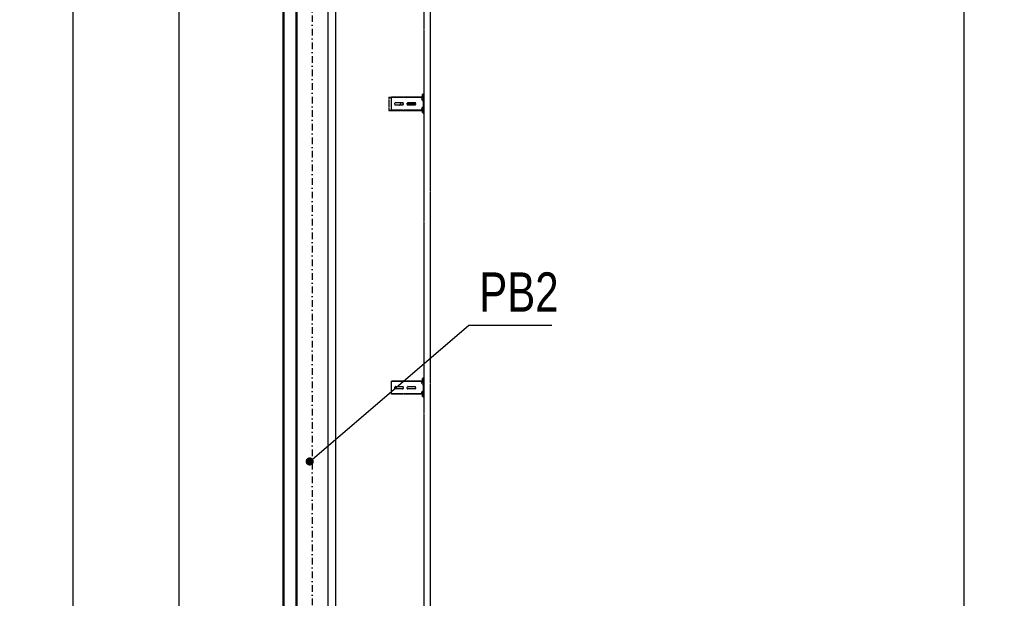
# Model space of a CAD drawing. Header units: centimetres. Extents: x 47725 to 65780, y 1899 to 12037.
# Tile 18 of 156: x 49461 to 49837, y 4613 to 4833. Entities that reach past the tile are written whole.
import ezdxf

# ---------------------------------------------------------------- set-up
doc = ezdxf.new("R2010")
doc.units = ezdxf.units.CM
doc.header["$LTSCALE"] = 0.02
doc.linetypes.add('DASHDOT2', pattern=[12.7, 6.35, -3.175, 0, -3.175])
doc.linetypes.add('DASHED2', pattern=[9.525, 6.35, -3.175])
for name, color, linetype in [('333 - linia 3', 5, 'Continuous'), ('A-ELEWACJE', 3, 'Continuous'), ('A-Grid', 191, 'DASHDOT2'), ('CKDRZWI_', 7, 'Continuous'), ('CKWYMIAR', 3, 'Continuous'), ('OPIS_K_WYK', 3, 'Continuous')]:
    doc.layers.add(name, color=color, linetype=linetype)
doc.layers.add('CKPOM_POWIERZ', color=1, linetype='Continuous', plot=False)
doc.layers.add('CKSCIANY_PRZEKR', color=6, linetype='Continuous', lineweight=50)
doc.styles.get("Standard").update_dxf_attribs({"font": 'ic-simplex.shx', "width": 0.8})
doc.dimstyles.new('CADKON cm', dxfattribs={"dimscale": 10, "dimtxt": 2.5, "dimasz": 2.5, "dimexe": 1.8, "dimexo": 5, "dimgap": 0.6, "dimtad": 1, "dimrnd": 0.1, "dimtxsty": 'Standard', "dimblk1": 'OBLIQUE', "dimblk2": 'OBLIQUE', "dimsah": 1, "dimcen": 2.5, "dimadec": 1, "dimazin": 2, "dimtfac": 1, "dimtix": 1, "dimtmove": 2, "dimatfit": 3, "dimldrblk": 'OPEN30', "dimfxl": 5, "dimfxlon": 1, "dimtfill": 1, "dimtolj": 1, "dimarcsym": 0})
doc.dimstyles.new('Kopia2 CADKON cm', dxfattribs={"dimscale": 5, "dimtxt": 3, "dimasz": 2.5, "dimexe": 1.8, "dimexo": 5, "dimgap": 0.6, "dimtad": 1, "dimrnd": 0.5, "dimtxsty": 'Standard', "dimblk1": 'OBLIQUE', "dimblk2": 'OBLIQUE', "dimsah": 1, "dimcen": 2.5, "dimadec": 1, "dimazin": 2, "dimtfac": 1, "dimtix": 1, "dimtmove": 2, "dimatfit": 3, "dimldrblk": 'OPEN30', "dimfxl": 2, "dimfxlon": 1, "dimtfill": 1, "dimtolj": 1, "dimarcsym": 0})

# ---------------------------------------------------------------- blocks, each defined once
blk = doc.blocks.new('A$7E8814A102C37C')
at = {"layer": 'A-Grid', "ltscale": 20}
blk.add_lwpolyline([(0, -130), (0, -1964.5)], dxfattribs=at)
blk = doc.blocks.new('A$7E8814B27261F1')
at = {"color": 7, "linetype": 'DASHED2', "ltscale": 10}
for p, q in [((1819.4, 4575), (1818.3, 4575)), ((1818.3, 4463.5), (1818.3, 4575)), ((1819.4, 4463.5), (1819.4, 4575)), ((1824.5, 4575), (1819.4, 4575)), ((1826.2, 4575), (1824.5, 4575)), ((1831.8, 4575), (1826.2, 4575)), ((1833.7, 4575), (1831.8, 4575)), ((1852.7, 4575), (1833.7, 4575)), ((1838.7, 4532), (1838.7, 4558)), ((1847.7, 4558), (1847.7, 4532)), ((1854.6, 4575), (1852.7, 4575)), ((1860.2, 4575), (1854.6, 4575)), ((1861.9, 4575), (1860.2, 4575)), ((1867, 4575), (1861.9, 4575)), ((1868.2, 4575), (1867, 4575)), ((1867, 4463.5), (1867, 4575)), ((1868.2, 4463.5), (1868.2, 4575)), ((2901.8, 4584.2), (2901.8, 4535.2)), ((2903.2, 4584.2), (2901.8, 4584.2)), ((2903.5, 4575), (2902.3, 4575)), ((2902.3, 4463.5), (2902.3, 4575)), ((2903.2, 4584.2), (2903.2, 4575)), ((2906.9, 4584.2), (2903.2, 4584.2)), ((2903.5, 4463.5), (2903.5, 4575)), ((2908.6, 4575), (2903.5, 4575)), ((2910.7, 4584.2), (2906.9, 4584.2)), ((2910.3, 4575), (2908.6, 4575)), ((2915.9, 4575), (2910.3, 4575)), ((2916.2, 4584.2), (2913.2, 4584.2)), ((2917.8, 4575), (2915.9, 4575)), ((2938.4, 4584.2), (2916.2, 4584.2)), ((2936.7, 4575), (2917.8, 4575)), ((2922.8, 4532), (2922.8, 4558)), ((2931.8, 4558), (2931.8, 4532)), ((2938.7, 4575), (2936.7, 4575)), ((2941.4, 4584.2), (2938.4, 4584.2)), ((2944.3, 4575), (2938.7, 4575)), ((2947.7, 4584.2), (2943.9, 4584.2)), ((2946, 4575), (2944.3, 4575)), ((2951.1, 4575), (2946, 4575)), ((2951.4, 4584.2), (2947.7, 4584.2)), ((2952.2, 4575), (2951.1, 4575)), ((2951.1, 4463.5), (2951.1, 4575)), ((2951.4, 4584.2), (2951.4, 4575)), ((2952.8, 4584.2), (2951.4, 4584.2)), ((2952.2, 4463.5), (2952.2, 4575)), ((2952.8, 4584.2), (2952.8, 4535.2)), ((2901.8, 4535.2), (2901.8, 4523.5)), ((2901.8, 4523.5), (2901.8, 4455.2)), ((2924.8, 4528.3), (2924.8, 4532)), ((2929.8, 4532), (2929.8, 4528.3)), ((2952.8, 4535.2), (2952.8, 4523.5)), ((2952.8, 4523.5), (2952.8, 4455.2)), ((1838.7, 4485), (1838.7, 4511)), ((1847.7, 4511), (1847.7, 4485)), ((2922.8, 4485), (2922.8, 4511)), ((2931.8, 4511), (2931.8, 4485)), ((4186.6, 4450), (711.3, 4450)), ((1808.2, 4453.9), (1807.8, 4450.5)), ((1809.8, 4450.3), (1807.8, 4450.5)), ((1810.2, 4453.6), (1809.8, 4450.3)), ((1810.5, 4450.3), (1809.8, 4450.3)), ((1810.9, 4453.6), (1810.5, 4450.3)), ((1813.4, 4456.5), (1811.2, 4456.5)), ((1813.4, 4454.5), (1811.2, 4454.5)), ((1814.1, 4456.5), (1813.4, 4456.5)), ((1814.5, 4452.6), (1814.4, 4453.6)), ((1816.5, 4452.9), (1816.4, 4453.9)), ((1817.2, 4452.9), (1817.1, 4453.9)), ((1833.7, 4452), (1817.5, 4452)), ((1869.7, 4450), (1817.5, 4450)), ((1818.3, 4453.4), (1818.3, 4463.5)), ((1819.4, 4452.5), (1818.3, 4453.4)), ((1819.4, 4452.5), (1819.4, 4463.5)), ((1824.5, 4458.3), (1819.4, 4452.5)), ((1829.9, 4454), (1821.9, 4454)), ((1821.9, 4454), (1821.9, 4452)), ((1831.8, 4452.8), (1826.2, 4458.4)), ((1830.4, 4454), (1829.9, 4454)), ((1829.9, 4452), (1829.9, 4454)), ((1830.4, 4452), (1830.4, 4454)), ((1836.1, 4452), (1833.7, 4452)), ((1850.4, 4452), (1836.1, 4452)), ((1852.7, 4452), (1850.4, 4452)), ((1869.7, 4452), (1852.7, 4452)), ((1860.2, 4458.4), (1854.6, 4452.8)), ((1865.4, 4454), (1857.4, 4454)), ((1857.4, 4454), (1857.4, 4452)), ((1867, 4452.5), (1861.9, 4458.3)), ((1865.7, 4454), (1865.4, 4454)), ((1865.4, 4452), (1865.4, 4454)), ((1865.9, 4452), (1865.9, 4453.8)), ((1867, 4452.5), (1867, 4463.5)), ((1868.2, 4453.4), (1867, 4452.5)), ((1868.2, 4453.4), (1868.2, 4463.5)), ((1870.4, 4450), (1869.7, 4450)), ((1870.8, 4453.9), (1870.7, 4452.9)), ((1872.8, 4453.6), (1872.7, 4452.6)), ((1873.5, 4453.6), (1873.4, 4452.6)), ((1876, 4456.5), (1873.8, 4456.5)), ((1876, 4454.5), (1873.8, 4454.5)), ((1876.7, 4456.5), (1876, 4456.5)), ((1877.4, 4450.3), (1877, 4453.6)), ((1877.4, 4450.3), (1879.4, 4450.5)), ((1878.1, 4450.3), (1877.4, 4450.3)), ((1878.1, 4450.3), (1880.1, 4450.5)), ((1879.4, 4450.5), (1879, 4453.9)), ((1880.1, 4450.5), (1879.4, 4450.5)), ((1880.1, 4450.5), (1879.7, 4453.9)), ((2892.2, 4453.9), (2891.8, 4450.5)), ((2893.8, 4450.3), (2891.8, 4450.5)), ((2894.2, 4453.6), (2893.8, 4450.3)), ((2894.5, 4450.3), (2893.8, 4450.3)), ((2894.9, 4453.6), (2894.5, 4450.3)), ((2897.4, 4456.5), (2895.2, 4456.5)), ((2897.4, 4454.5), (2895.2, 4454.5)), ((2898.1, 4456.5), (2897.4, 4456.5)), ((2898.5, 4452.6), (2898.4, 4453.6)), ((2900.5, 4452.9), (2900.4, 4453.9)), ((2901.2, 4452.9), (2901.1, 4453.9)), ((2917.8, 4452), (2901.5, 4452)), ((2953.7, 4450), (2901.5, 4450)), ((2901.8, 4455.2), (2901.8, 4454.9)), ((2902.3, 4454.4), (2901.8, 4454.9)), ((2902.3, 4453.4), (2902.3, 4463.5)), ((2903.5, 4452.5), (2902.3, 4453.4)), ((2903.5, 4452.5), (2903.5, 4463.5)), ((2908.6, 4458.3), (2903.5, 4452.5)), ((2913.9, 4454), (2905.9, 4454)), ((2905.9, 4454), (2905.9, 4452)), ((2915.9, 4452.8), (2910.3, 4458.4)), ((2913.2, 4454.8), (2910.7, 4457.7)), ((2914.4, 4454), (2913.9, 4454)), ((2913.9, 4452), (2913.9, 4454)), ((2914.4, 4452), (2914.4, 4454)), ((2920.1, 4452), (2917.8, 4452)), ((2934.4, 4452), (2920.1, 4452)), ((2936.7, 4452), (2934.4, 4452)), ((2953.7, 4452), (2936.7, 4452)), ((2944.3, 4458.4), (2938.7, 4452.8)), ((2943.9, 4457.7), (2941.4, 4454.8)), ((2949.4, 4454), (2941.4, 4454)), ((2941.4, 4454), (2941.4, 4452)), ((2951.1, 4452.5), (2946, 4458.3)), ((2949.8, 4454), (2949.4, 4454)), ((2949.4, 4452), (2949.4, 4454)), ((2949.9, 4452), (2949.9, 4453.9)), ((2951.1, 4452.5), (2951.1, 4463.5)), ((2952.2, 4453.4), (2951.1, 4452.5)), ((2952.2, 4453.4), (2952.2, 4463.5)), ((2952.8, 4454.9), (2952.2, 4454.4)), ((2952.8, 4455.2), (2952.8, 4454.9)), ((2954.5, 4450), (2953.7, 4450)), ((2954.8, 4453.9), (2954.7, 4452.9)), ((2956.8, 4453.6), (2956.7, 4452.6)), ((2957.5, 4453.6), (2957.4, 4452.6)), ((2960, 4456.5), (2957.8, 4456.5)), ((2960, 4454.5), (2957.8, 4454.5)), ((2960.7, 4456.5), (2960, 4456.5)), ((2961.4, 4450.3), (2961, 4453.6)), ((2961.4, 4450.3), (2963.4, 4450.5)), ((2962.1, 4450.3), (2961.4, 4450.3)), ((2962.1, 4450.3), (2964.1, 4450.5)), ((2963.4, 4450.5), (2963, 4453.9)), ((2964.1, 4450.5), (2963.4, 4450.5)), ((2964.1, 4450.5), (2963.7, 4453.9)), ((711.3, 4424.5), (4186.6, 4424.5))]:
    blk.add_line(p, q, dxfattribs=at)
for centre, radius, start, end in [((1843.2, 4558), 4.5, 0, 180), ((2927.3, 4558), 4.5, 0, 180), ((1843.2, 4532), 4.5, 180, 0), ((1843.2, 4511), 4.5, 0, 180), ((2927.3, 4542.7), 4.5, 180, 204.8333), ((2927.3, 4532), 4.5, 180, 0), ((2927.3, 4511), 4.5, 0, 180), ((2927.3, 4542.7), 4.5, 204.8333, 247.887), ((2927.3, 4542.7), 4.5, 247.887, 292.113), ((2927.3, 4542.7), 4.5, 292.113, 335.1667), ((2927.3, 4542.7), 4.5, 335.1667, 0), ((1843.2, 4485), 4.5, 180, 0), ((2927.3, 4485), 4.5, 180, 0), ((1825.4, 4457.5), 1.2, 45, 139), ((1833.7, 4454.7), 2.7, 225, 270), ((1852.7, 4454.7), 2.7, 270, 315), ((1861, 4457.5), 1.2, 41, 135), ((2909.5, 4457.5), 1.2, 45, 139), ((2908.8, 4456), 2.5, 41.7437, 90.8636), ((2916.2, 4457.5), 4, 221.7437, 241.045), ((2916.2, 4457.5), 4, 243.9579, 253.9618), ((2917.8, 4454.7), 2.7, 225, 270), ((2936.7, 4454.7), 2.7, 270, 315), ((2938.4, 4457.5), 4, 286.0382, 318.2563), ((2945.8, 4456), 2.5, 89.5395, 138.2563), ((2945.1, 4457.5), 1.2, 41, 135)]:
    blk.add_arc(centre, radius, start, end, dxfattribs=at)
for centre, major_axis, ratio, start_param, end_param in [((2927.3, 4509.9), (-4.5, 0), 0.220826, 0, 3.141593), ((2927.3, 4507.9), (4.5, 0), 0.220826, 3.141593, 6.283185), ((2927.3, 4503.1), (-4.5, 0), 0.220826, 3.141593, 6.283185), ((2927.3, 4499.3), (-4.5, 0), 0.220826, 0, 3.141593), ((2927.3, 4497.3), (4.5, 0), 0.220826, 3.141593, 6.283185), ((2927.3, 4492.5), (-4.5, 0), 0.220826, 3.141593, 6.283185), ((2927.3, 4488.7), (-4.5, 0), 0.220826, 0, 3.141593), ((2927.3, 4486.7), (4.5, 0), 0.220826, 3.141593, 6.283185), ((2927.3, 4481.9), (-4.5, 0), 0.220826, 3.744806, 5.679972), ((2927.3, 4513.7), (-4.5, 0), 0.220826, 4.012655, 5.412123), ((1811.2, 4453.5), (0, 3), 0.999962, 0, 1.448623), ((1811.2, 4453.5), (0, 1), 0.999962, 0, 1.448623), ((1811.9, 4453.5), (0, 1), 0.999962, 0, 1.448623), ((1813.4, 4453.5), (0, -3), 0.999962, 1.692969, 3.141593), ((1813.4, 4453.5), (0, -1), 0.999962, 1.692969, 3.141593), ((1814.1, 4453.5), (0, -3), 0.999962, 1.692969, 3.141593), ((1817.5, 4453), (0, -3), 0.999962, 4.834562, 6.283185), ((1817.5, 4453), (0, -1), 0.999962, 4.834562, 6.283185), ((1818.2, 4453), (0, -1), 0.999962, 4.834562, 6.283185), ((1869.7, 4453), (0, 1), 0.999962, 3.141593, 4.590216), ((1869.7, 4453), (0, 3), 0.999962, 3.141593, 4.590216), ((1870.4, 4453), (0, 3), 0.999962, 3.141593, 4.590216), ((1873.8, 4453.5), (0, 3), 0.999962, 0, 1.448623), ((1873.8, 4453.5), (0, 1), 0.999962, 0, 1.448623), ((1874.5, 4453.5), (0, 1), 0.999962, 0, 1.448623), ((1876, 4453.5), (0, -3), 0.999962, 1.692969, 3.141593), ((1876, 4453.5), (0, -1), 0.999962, 1.692969, 3.141593), ((1876.7, 4453.5), (0, -3), 0.999962, 1.692969, 3.141593), ((2895.2, 4453.5), (0, 3), 0.999962, 0, 1.448623), ((2895.2, 4453.5), (0, 1), 0.999962, 0, 1.448623), ((2895.9, 4453.5), (0, 1), 0.999962, 0, 1.448623), ((2897.4, 4453.5), (0, -3), 0.999962, 1.692969, 3.141593), ((2897.4, 4453.5), (0, -1), 0.999962, 1.692969, 3.141593), ((2898.1, 4453.5), (0, -3), 0.999962, 1.692969, 3.141593), ((2901.5, 4453), (0, -3), 0.999962, 4.834562, 6.283185), ((2901.5, 4453), (0, -1), 0.999962, 4.834562, 6.283185), ((2902.2, 4453), (0, -1), 0.999962, 4.834562, 6.283185), ((2953.7, 4453), (0, 1), 0.999962, 3.141593, 4.590216), ((2953.7, 4453), (0, 3), 0.999962, 3.141593, 4.590216), ((2954.5, 4453), (0, 3), 0.999962, 3.141593, 4.590216), ((2957.8, 4453.5), (0, 3), 0.999962, 0, 1.448623), ((2957.8, 4453.5), (0, 1), 0.999962, 0, 1.448623), ((2958.5, 4453.5), (0, 1), 0.999962, 0, 1.448623), ((2960, 4453.5), (0, -3), 0.999962, 1.692969, 3.141593), ((2960, 4453.5), (0, -1), 0.999962, 1.692969, 3.141593), ((2960.7, 4453.5), (0, -3), 0.999962, 1.692969, 3.141593)]:
    blk.add_ellipse(centre, major_axis=major_axis, ratio=ratio, start_param=start_param, end_param=end_param, dxfattribs=at)
blk = doc.blocks.new('_OBLIQUE')
at = {"color": 0, "linetype": 'ByBlock'}
blk.add_line((-0.5, -0.5), (0.5, 0.5), dxfattribs=at)
blk = doc.blocks.new('*D278')
at = {"layer": 'CKWYMIAR', "color": 0, "lineweight": -2}
for p, q in [((49811.86, 5776.6), (49830.86, 5776.6)), ((49821.86, 4514.63), (49821.86, 5776.6)), ((49811.86, 4514.63), (49830.86, 4514.63))]:
    blk.add_line(p, q, dxfattribs=at)
at = {"layer": 'CKWYMIAR', "color": 0, "lineweight": -2, "xscale": 12.5, "yscale": 12.5, "zscale": 12.5}
for p, rotation in [((49821.86, 5776.6), 90), ((49821.86, 4514.63), 270)]:
    blk.add_blockref('_OBLIQUE', p, dxfattribs=dict(at, rotation=rotation))
at = {"layer": 'CKWYMIAR', "color": 0, "lineweight": -3, "insert": (49811.36, 5196.33), "char_height": 15, "attachment_point": 5, "rotation": 90, "bg_fill": 3, "box_fill_scale": 1.1, "bg_fill_color": 256, "bg_fill_true_color": 13158600, "bg_fill_transparency": 0}
blk.add_mtext('\\A1;1262', dxfattribs=at)
blk = doc.blocks.new('_Open30')
at = {"color": 0, "linetype": 'ByBlock', "lineweight": -2}
for p, q in [((-1, 0.268), (0, 0)), ((0, 0), (-1, -0.268)), ((0, 0), (-1, 0))]:
    blk.add_line(p, q, dxfattribs=at)
blk = doc.blocks.new('*D2001')
at = {"layer": 'CKWYMIAR', "color": 0, "lineweight": -2}
for p, q in [((49531.76, 5776.6), (49512.76, 5776.6)), ((49521.76, 5776.6), (49521.76, 4514.6)), ((49531.76, 4514.6), (49512.76, 4514.6))]:
    blk.add_line(p, q, dxfattribs=at)
at = {"layer": 'CKWYMIAR', "color": 0, "lineweight": -2, "xscale": 12.5, "yscale": 12.5, "zscale": 12.5}
for p, rotation in [((49521.76, 5776.6), 90), ((49521.76, 4514.6), 270)]:
    blk.add_blockref('_OBLIQUE', p, dxfattribs=dict(at, rotation=rotation))
at = {"layer": 'CKWYMIAR', "color": 0, "insert": (49511.26, 5145.6), "char_height": 15, "attachment_point": 5, "rotation": 90, "bg_fill": 3, "box_fill_scale": 1.1, "bg_fill_color": 256, "bg_fill_true_color": 13158600, "bg_fill_transparency": 0}
blk.add_mtext('\\A1;1262', dxfattribs=at)
blk = doc.blocks.new('*D2003')
at = {"layer": 'CKWYMIAR', "color": 0, "lineweight": -2}
for p, q in [((49491.33, 5781.6), (49472.33, 5781.6)), ((49481.33, 5781.6), (49481.33, 4509.6)), ((49491.33, 4509.6), (49472.33, 4509.6))]:
    blk.add_line(p, q, dxfattribs=at)
at = {"layer": 'CKWYMIAR', "color": 0, "lineweight": -2, "xscale": 12.5, "yscale": 12.5, "zscale": 12.5}
for p, rotation in [((49481.33, 5781.6), 90), ((49481.33, 4509.6), 270)]:
    blk.add_blockref('_OBLIQUE', p, dxfattribs=dict(at, rotation=rotation))
at = {"layer": 'CKWYMIAR', "color": 0, "insert": (49470.83, 5145.6), "char_height": 15, "attachment_point": 5, "rotation": 90, "bg_fill": 3, "box_fill_scale": 1.1, "bg_fill_color": 256, "bg_fill_true_color": 13158600, "bg_fill_transparency": 0}
blk.add_mtext('\\A1;1272', dxfattribs=at)
blk = doc.blocks.new('A$7E8A16153526364')
at = {"layer": '333 - linia 3'}
blk.add_lwpolyline([(-30170, -12435), (-30020, -12435), (-30020, -8635), (-30170, -8635)], close=True, dxfattribs=at)

msp = doc.modelspace()

# ---------------------------------------------------------------- linework, layer by layer
at = {"layer": 'CKPOM_POWIERZ'}
msp.add_lwpolyline([(49578.82, 5762.604), (51065.82, 5762.604), (51065.82, 4528.604), (49578.82, 4528.604)], close=True, dxfattribs=at)
at = {"layer": 'CKSCIANY_PRZEKR'}
for p, q in [((49561.82, 4509.604), (49561.82, 5781.604)), ((49566.82, 4514.604), (49566.82, 5776.604))]:
    msp.add_line(p, q, dxfattribs=at)

# ---------------------------------------------------------------- block references
at = {"layer": 'A-Grid', "lineweight": -3}
msp.add_blockref('A$7E8814A102C37C', (49572.82, 6187.604), dxfattribs=at)
at = {"layer": 'CKDRZWI_', "xscale": 0.1, "yscale": 0.1, "zscale": 0.1, "rotation": 89.99999999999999}
msp.add_blockref('A$7E8814B27261F1', (50060.429, 4508.604), dxfattribs=at)

# ---------------------------------------------------------------- next in the draw order: dimensions: what is measured, and where the dimension line sits
at = {"layer": 'CKWYMIAR'}
dim = msp.add_linear_dim(base=(49521.756, 4514.604), p1=(49566.82, 5776.604), p2=(49566.82, 4514.604), angle=90, dimstyle='Kopia2 CADKON cm', override={"dimtmove": 2}, dxfattribs=at)
dim.commit()
dim.dimension.update_dxf_attribs({"geometry": '*D2001', "text_midpoint": (49511.256, 5145.604)})
at = {"layer": 'CKWYMIAR', "lineweight": -3}
dim = msp.add_linear_dim(base=(49821.856, 5776.604), p1=(49601.929, 4514.625), p2=(49601.929, 5776.604), angle=90, dimstyle='Kopia2 CADKON cm', override={"dimtxt": 3, "dimfxl": 2, "dimfxlon": 1, "dimtfill": 1, "dimtfillclr": 0}, dxfattribs=at)
dim.commit()
dim.dimension.update_dxf_attribs({"geometry": '*D278', "text_midpoint": (49811.356, 5196.334), "dimtype": 160})

# ---------------------------------------------------------------- next in the draw order: linework, layer by layer
at = {"layer": 'OPIS_K_WYK', "ltscale": 0.5}
msp.add_lwpolyline([(49632.684, 4716.819), (49664.316, 4716.819)], dxfattribs=at)

# ---------------------------------------------------------------- next in the draw order: texts
at = {"layer": 'OPIS_K_WYK', "linetype": 'Continuous', "width": 0.8}
msp.add_text('PB2', height=15, dxfattribs=at).set_placement((49636.592, 4721.963))

# ---------------------------------------------------------------- next in the draw order: dimensions: what is measured, and where the dimension line sits
at = {"layer": 'CKWYMIAR'}
dim = msp.add_linear_dim(base=(49481.335, 4509.604), p1=(49561.82, 5781.604), p2=(49561.82, 4509.604), angle=90, dimstyle='Kopia2 CADKON cm', dxfattribs=at)
dim.commit()
dim.dimension.update_dxf_attribs({"geometry": '*D2003', "text_midpoint": (49470.835, 5145.604)})

# ---------------------------------------------------------------- next in the draw order: leaders
at = {"layer": 'OPIS_K_WYK', "ltscale": 0.5}
msp.add_leader([(49571.82, 4664.755), (49632.684, 4716.819)], dimstyle='CADKON cm', override={"dimscale": 5, "dimldrblk": 'DotSmall'}, dxfattribs=at)

# ---------------------------------------------------------------- next in the draw order: block references
at = {"layer": 'A-ELEWACJE', "xscale": 0.1, "yscale": 0.1, "zscale": 0.1}
msp.add_blockref('A$7E8A16153526364', (52583.82, 5781.604), dxfattribs=at)

doc.saveas('drawing.dxf')
